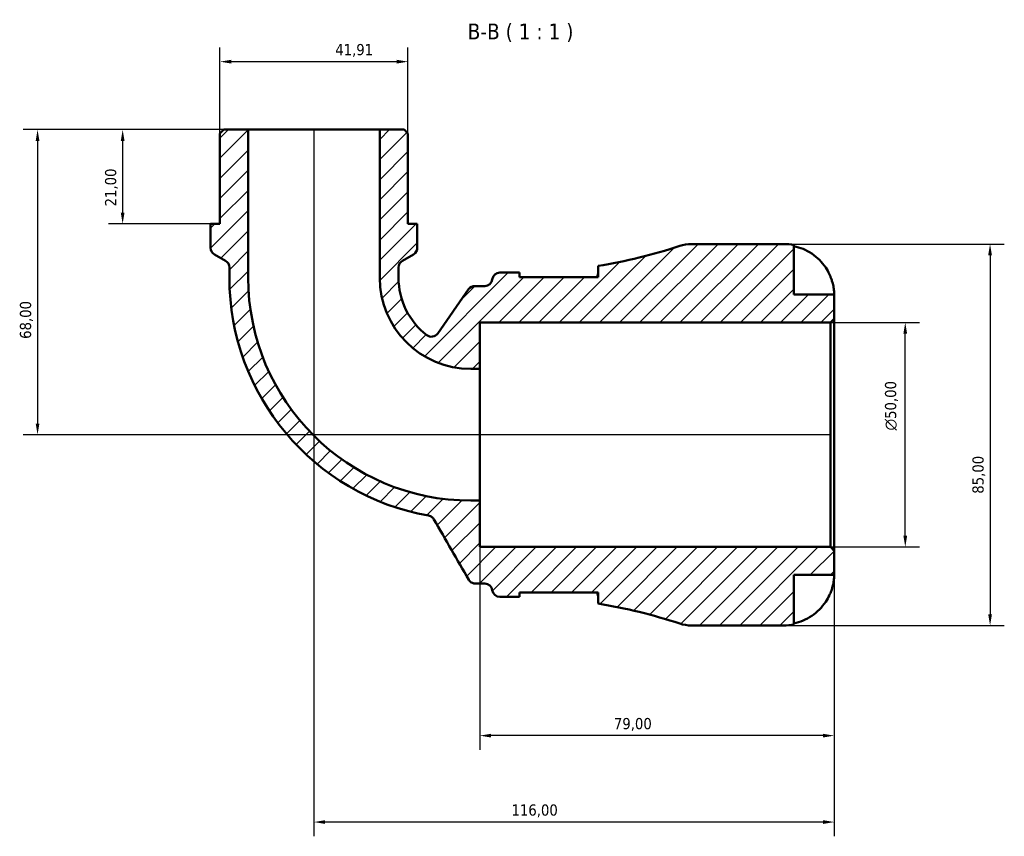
# Model space of a CAD drawing. Header units: millimetres. Extents: x 0 to 902, y 0 to 823.
# Tile 4 of 6: x 276 to 496, y 641 to 823. Entities that reach past the tile are written whole.
import ezdxf

# ---------------------------------------------------------------- set-up
doc = ezdxf.new("R2010")
doc.units = ezdxf.units.MM
for name, color, linetype, lineweight in [('Dimension (ISO)', 7, 'Continuous', 25), ('Hatch (ISO)', 7, 'Continuous', 18), ('Symbol (ISO)', 7, 'Continuous', 25), ('Visible (ISO)', 7, 'Continuous', 50)]:
    doc.layers.add(name, color=color, linetype=linetype, lineweight=lineweight)
doc.styles.add('Label Text (ISO)', font='tahoma.ttf')
doc.styles.add('Note Text (ISO)', font='tahoma.ttf')
doc.dimstyles.new('Default (ISO)', dxfattribs={"dimtxt": 2.5, "dimasz": 2.5, "dimexe": 3.175, "dimexo": 0, "dimgap": 0.762, "dimtad": 1, "dimrnd": 1e-08, "dimzin": 0, "dimtxsty": 'Note Text (ISO)', "dimcen": 0.09, "dimdle": 10, "dimclrd": 256, "dimclre": 256, "dimclrt": 256, "dimazin": 0, "dimtfac": 1.402080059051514, "dimtmove": 0, "dimatfit": 3, "dimfxl": 1, "dimtolj": 1, "dimtzin": 0, "dimlwd": -1, "dimlwe": -1, "dimarcsym": 0})

# ---------------------------------------------------------------- blocks, each defined once
blk = doc.blocks.new('*D7')
at = {"layer": 'Defpoints', "color": 0, "transparency": 16777216}
for p in [(327.4043142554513, 798.9454995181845), (299.4225923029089, 777.9454995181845), (319.0223142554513, 777.9454995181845)]:
    blk.add_point(p, dxfattribs=at)
at = {"layer": 'Dimension (ISO)', "transparency": 16777216}
for p, q in [((327.4043142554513, 798.9454995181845), (296.2475923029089, 798.9454995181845)), ((299.4225923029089, 796.4454995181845), (299.4225923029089, 780.4454995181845)), ((319.0223142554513, 777.9454995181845), (296.2475923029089, 777.9454995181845))]:
    blk.add_line(p, q, dxfattribs=at)
for points in [[(299.0059256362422, 796.4454995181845), (299.8392589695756, 796.4454995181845), (299.4225923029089, 798.9454995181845)], [(299.0059256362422, 780.4454995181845), (299.8392589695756, 780.4454995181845), (299.4225923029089, 777.9454995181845)]]:
    blk.add_solid(points, dxfattribs=at)
at = {"layer": 'Dimension (ISO)', "color": 232, "true_color": 0xca0064, "transparency": 16777216, "insert": (295.4873216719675, 781.8320005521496), "char_height": 2.5, "attachment_point": 1, "rotation": 90, "style": 'Note Text (ISO)'}
blk.add_mtext('\\A1;21,00', dxfattribs=at)
blk = doc.blocks.new('*D8')
at = {"layer": 'Defpoints', "color": 0, "transparency": 16777216}
for p in [(457.2228142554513, 755.9454995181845), (473.9143180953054, 755.9454995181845), (457.2228142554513, 705.9454995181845)]:
    blk.add_point(p, dxfattribs=at)
at = {"layer": 'Dimension (ISO)', "transparency": 16777216}
for p, q in [((457.2228142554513, 755.9454995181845), (477.0893180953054, 755.9454995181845)), ((473.9143180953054, 708.4454995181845), (473.9143180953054, 753.4454995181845)), ((457.2228142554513, 705.9454995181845), (477.0893180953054, 705.9454995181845))]:
    blk.add_line(p, q, dxfattribs=at)
for points in [[(473.4976514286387, 753.4454995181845), (474.330984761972, 753.4454995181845), (473.9143180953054, 755.9454995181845)], [(473.4976514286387, 708.4454995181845), (474.330984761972, 708.4454995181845), (473.9143180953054, 705.9454995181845)]]:
    blk.add_solid(points, dxfattribs=at)
at = {"layer": 'Dimension (ISO)', "color": 232, "true_color": 0xca0064, "transparency": 16777216, "insert": (469.3908201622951, 731.8902991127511), "char_height": 2.5, "attachment_point": 1, "rotation": 90, "style": 'Note Text (ISO)'}
blk.add_mtext('\\A1;\\fAIGDT|b0|i0;\\H2.5000;\\ln\\fTahoma|b0|i0;\\H2.5000;50,00', dxfattribs=at)
blk = doc.blocks.new('*D9')
at = {"layer": 'Defpoints', "color": 0, "transparency": 16777216}
for p in [(379.0728142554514, 716.2769995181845), (458.0728142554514, 705.0954995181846), (379.0728142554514, 663.8889473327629)]:
    blk.add_point(p, dxfattribs=at)
at = {"layer": 'Dimension (ISO)', "transparency": 16777216}
for p, q in [((379.0728142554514, 716.2769995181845), (379.0728142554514, 660.7139473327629)), ((458.0728142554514, 705.0954995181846), (458.0728142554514, 660.7139473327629)), ((455.5728142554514, 663.8889473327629), (381.5728142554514, 663.8889473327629))]:
    blk.add_line(p, q, dxfattribs=at)
for points in [[(381.5728142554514, 664.3056139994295), (381.5728142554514, 663.4722806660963), (379.0728142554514, 663.8889473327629)], [(455.5728142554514, 664.3056139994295), (455.5728142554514, 663.4722806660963), (458.0728142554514, 663.8889473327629)]]:
    blk.add_solid(points, dxfattribs=at)
at = {"layer": 'Dimension (ISO)', "color": 232, "true_color": 0xca0064, "transparency": 16777216, "insert": (408.9509203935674, 667.8225389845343), "char_height": 2.5, "attachment_point": 1, "style": 'Note Text (ISO)'}
blk.add_mtext('\\A1;79,00', dxfattribs=at)
blk = doc.blocks.new('*D10')
at = {"layer": 'Defpoints', "color": 0, "transparency": 16777216}
for p in [(446.8228142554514, 773.4454995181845), (446.8228142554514, 688.4454995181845), (492.8228142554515, 688.4454995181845)]:
    blk.add_point(p, dxfattribs=at)
at = {"layer": 'Dimension (ISO)', "transparency": 16777216}
for p, q in [((446.8228142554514, 773.4454995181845), (495.9978142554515, 773.4454995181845)), ((492.8228142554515, 770.9454995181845), (492.8228142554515, 690.9454995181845)), ((446.8228142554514, 688.4454995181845), (495.9978142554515, 688.4454995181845))]:
    blk.add_line(p, q, dxfattribs=at)
for points in [[(492.4061475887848, 770.9454995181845), (493.2394809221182, 770.9454995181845), (492.8228142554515, 773.4454995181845)], [(492.4061475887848, 690.9454995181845), (493.2394809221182, 690.9454995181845), (492.8228142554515, 688.4454995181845)]]:
    blk.add_solid(points, dxfattribs=at)
at = {"layer": 'Dimension (ISO)', "color": 232, "true_color": 0xca0064, "transparency": 16777216, "insert": (488.8825066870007, 717.8026184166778), "char_height": 2.5, "attachment_point": 1, "rotation": 90, "style": 'Note Text (ISO)'}
blk.add_mtext('\\A1;85,00', dxfattribs=at)
blk = doc.blocks.new('*D11')
at = {"layer": 'Defpoints', "color": 0, "transparency": 16777216}
for p in [(342.0728142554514, 798.9454995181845), (458.0728142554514, 705.0954995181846), (342.0728142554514, 644.6331177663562)]:
    blk.add_point(p, dxfattribs=at)
at = {"layer": 'Dimension (ISO)', "transparency": 16777216}
for p, q in [((342.0728142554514, 798.9454995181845), (342.0728142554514, 641.4581177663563)), ((458.0728142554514, 705.0954995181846), (458.0728142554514, 641.4581177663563)), ((455.5728142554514, 644.6331177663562), (344.5728142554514, 644.6331177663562))]:
    blk.add_line(p, q, dxfattribs=at)
for points in [[(344.5728142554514, 645.0497844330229), (344.5728142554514, 644.2164510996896), (342.0728142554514, 644.6331177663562)], [(455.5728142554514, 645.0497844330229), (455.5728142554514, 644.2164510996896), (458.0728142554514, 644.6331177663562)]]:
    blk.add_solid(points, dxfattribs=at)
at = {"layer": 'Dimension (ISO)', "color": 232, "true_color": 0xca0064, "transparency": 16777216, "insert": (386.1189862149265, 648.5667094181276), "char_height": 2.5, "attachment_point": 1, "style": 'Note Text (ISO)'}
blk.add_mtext('\\A1;116,00', dxfattribs=at)
blk = doc.blocks.new('*D12')
at = {"layer": 'Defpoints', "color": 0, "transparency": 16777216}
for p in [(363.0278142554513, 814.0954995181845), (321.1178142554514, 798.0954995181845), (363.0278142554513, 798.0954995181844)]:
    blk.add_point(p, dxfattribs=at)
at = {"layer": 'Dimension (ISO)', "transparency": 16777216}
for p, q in [((321.1178142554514, 798.0954995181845), (321.1178142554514, 817.2704995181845)), ((363.0278142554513, 798.0954995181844), (363.0278142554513, 817.2704995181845)), ((323.6178142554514, 814.0954995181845), (360.5278142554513, 814.0954995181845))]:
    blk.add_line(p, q, dxfattribs=at)
for points in [[(323.6178142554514, 814.5121661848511), (323.6178142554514, 813.6788328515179), (321.1178142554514, 814.0954995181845)], [(360.5278142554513, 814.5121661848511), (360.5278142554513, 813.6788328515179), (363.0278142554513, 814.0954995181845)]]:
    blk.add_solid(points, dxfattribs=at)
at = {"layer": 'Dimension (ISO)', "color": 232, "true_color": 0xca0064, "transparency": 16777216, "insert": (346.8230681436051, 818.0290911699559), "char_height": 2.5, "attachment_point": 1, "style": 'Note Text (ISO)'}
blk.add_mtext('\\A1;41,91', dxfattribs=at)
blk = doc.blocks.new('*D13')
at = {"layer": 'Defpoints', "color": 0, "transparency": 16777216}
for p in [(327.4043142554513, 798.9454995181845), (280.4487982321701, 730.9454995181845), (457.2228142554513, 730.9454995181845)]:
    blk.add_point(p, dxfattribs=at)
at = {"layer": 'Dimension (ISO)', "transparency": 16777216}
for p, q in [((327.4043142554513, 798.9454995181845), (277.2737982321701, 798.9454995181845)), ((280.4487982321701, 796.4454995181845), (280.4487982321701, 733.4454995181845)), ((457.2228142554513, 730.9454995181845), (277.2737982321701, 730.9454995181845))]:
    blk.add_line(p, q, dxfattribs=at)
for points in [[(280.0321315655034, 796.4454995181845), (280.8654648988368, 796.4454995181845), (280.4487982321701, 798.9454995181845)], [(280.0321315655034, 733.4454995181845), (280.8654648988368, 733.4454995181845), (280.4487982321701, 730.9454995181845)]]:
    blk.add_solid(points, dxfattribs=at)
at = {"layer": 'Dimension (ISO)', "color": 232, "true_color": 0xca0064, "transparency": 16777216, "insert": (276.5084906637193, 752.3118528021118), "char_height": 2.5, "attachment_point": 1, "rotation": 90, "style": 'Note Text (ISO)'}
blk.add_mtext('\\A1;68,00', dxfattribs=at)

msp = doc.modelspace()

# ---------------------------------------------------------------- hatches: boundary and pattern name
at = {"layer": 'Hatch (ISO)'}
h = msp.add_hatch(dxfattribs=at)
h.set_pattern_fill('ANSI31', color=256, scale=25.4, style=0)
h.set_pattern_definition([(45, (0, 0), (-2.245064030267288, 2.245064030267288), [])])
edge = h.paths.add_edge_path()
edge.add_ellipse((426.2809360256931, 696.9454995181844), major_axis=(-2.659279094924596, -8.073303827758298), ratio=1, start_angle=7.483658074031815e-15, end_angle=18.23145285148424)
edge.add_line((426.2809360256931, 688.4454995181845), (446.8228142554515, 688.4454995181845))
edge.add_ellipse((446.8228142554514, 699.6954995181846), major_axis=(3.552713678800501e-14, -11.2500000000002), ratio=1, start_angle=0, end_angle=11.53695903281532)
edge.add_line((449.0728142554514, 688.6727956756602), (449.0728142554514, 699.6954995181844))
edge.add_line((449.0728142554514, 699.6954995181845), (458.0728142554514, 699.6954995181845))
edge.add_line((458.0728142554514, 699.6954995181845), (458.0728142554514, 705.0954995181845))
edge.add_line((458.0728142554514, 705.0954995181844), (457.2228142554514, 705.9454995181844))
edge.add_line((457.2228142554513, 705.9454995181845), (379.0728142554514, 705.9454995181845))
edge.add_line((379.0728142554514, 705.9454995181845), (379.0728142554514, 716.2769995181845))
edge.add_line((379.0728142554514, 716.2769995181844), (377.0703142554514, 716.2769995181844))
edge.add_ellipse((377.0703142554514, 765.9429995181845), major_axis=(4.440892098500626e-15, -49.666), ratio=1, start_angle=270, end_angle=360, ccw=False)
edge.add_line((327.4043142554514, 765.9429995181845), (327.4043142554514, 798.9454995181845))
edge.add_line((327.4043142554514, 798.9454995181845), (321.9678142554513, 798.9454995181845))
edge.add_line((321.9678142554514, 798.9454995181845), (321.1178142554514, 798.0954995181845))
edge.add_line((321.1178142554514, 798.0954995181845), (321.1178142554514, 777.9454995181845))
edge.add_line((321.1178142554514, 777.9454995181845), (319.0223142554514, 777.9454995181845))
edge.add_line((319.0223142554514, 777.9454995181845), (319.0223142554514, 772.626994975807))
edge.add_ellipse((320.7223142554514, 772.6269949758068), major_axis=(-1.699999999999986, 1.77635683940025e-14), ratio=1, start_angle=0, end_angle=60.00000000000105)
edge.add_line((319.8723142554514, 771.1547517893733), (322.3633142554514, 769.716572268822))
edge.add_ellipse((321.5133142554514, 768.2443290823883), major_axis=(0.8500000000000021, 1.472243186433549), ratio=1, start_angle=299.9999999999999, end_angle=360.00000000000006, ccw=False)
edge.add_line((323.2133142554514, 768.2443290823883), (323.2133142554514, 765.9429995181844))
edge.add_ellipse((377.0703142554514, 765.9429995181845), major_axis=(-53.85700000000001, 4.440892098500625e-15), ratio=1, start_angle=0, end_angle=79.91594308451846)
edge.add_spline(control_points=[(367.6403428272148, 712.9179857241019), (367.7749004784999, 712.8940559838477), (367.9060828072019, 712.8539869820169), (368.1560100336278, 712.7433074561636), (368.2738454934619, 712.6730996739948), (368.5571764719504, 712.4542115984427), (368.7042457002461, 712.2859553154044), (368.814928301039, 712.0942474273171)], knot_values=[-0.1484109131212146, -0.1484109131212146, -0.1484109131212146, -0.1484109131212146, -0.1074102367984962, -0.1074102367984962, -0.06640956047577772, -0.06640956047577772, 0, 0, 0, 0], degree=3, periodic=0)
edge.add_line((368.814928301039, 712.0942474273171), (376.5795665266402, 698.6454995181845))
edge.add_spline(control_points=[(376.5795665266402, 698.6454995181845), (376.6729614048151, 698.4837348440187), (376.7923821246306, 698.338463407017), (377.0736577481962, 698.0926063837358), (377.2335992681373, 697.9936932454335), (377.6111956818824, 697.8387370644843), (377.8304445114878, 697.7954995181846), (378.0518097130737, 697.7954995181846)], knot_values=[-0.1784834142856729, -0.1784834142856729, -0.1784834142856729, -0.1784834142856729, -0.1224464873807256, -0.1224464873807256, -0.0664095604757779, -0.0664095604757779, 0, 0, 0, 0], degree=3, periodic=0)
edge.add_line((378.0518097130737, 697.7954995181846), (380.136981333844, 697.7954995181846))
edge.add_ellipse((380.136981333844, 696.0954995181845), major_axis=(0, 1.699999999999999), ratio=1, start_angle=277.18075578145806, end_angle=360, ccw=False)
edge.add_ellipse((383.5103142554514, 696.5204995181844), major_axis=(-1.686666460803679, -0.2124999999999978), ratio=1, start_angle=0, end_angle=82.81924421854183)
edge.add_line((383.5103142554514, 694.8204995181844), (386.5503142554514, 694.8204995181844))
edge.add_ellipse((386.5503142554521, 576.3273284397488), major_axis=(-7.371880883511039e-13, 118.4931710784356), ratio=1, start_angle=359.3302866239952, end_angle=360, ccw=False)
edge.add_line((387.9353142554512, 694.812404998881), (387.9353142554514, 695.8204995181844))
edge.add_line((387.9353142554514, 695.8204995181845), (405.4353142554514, 695.8204995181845))
edge.add_line((405.4353142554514, 695.8204995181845), (405.4353142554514, 693.3059092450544))
edge.add_ellipse((386.5503142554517, 576.327328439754), major_axis=(18.88499999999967, 116.9785808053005), ratio=1, start_angle=350.9392418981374, end_angle=360, ccw=False)
edge = h.paths.add_edge_path()
edge.add_ellipse((426.2809360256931, 764.9454995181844), major_axis=(-1.77635683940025e-14, 8.499999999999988), ratio=1, start_angle=0, end_angle=18.23145285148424)
edge.add_ellipse((386.5503142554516, 885.5636705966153), major_axis=(37.07134267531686, -112.5448672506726), ratio=1, start_angle=350.93924189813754, end_angle=360, ccw=False)
edge.add_line((405.4353142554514, 768.5850897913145), (405.4353142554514, 766.0704995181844))
edge.add_line((405.4353142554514, 766.0704995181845), (387.9353142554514, 766.0704995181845))
edge.add_line((387.9353142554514, 766.0704995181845), (387.9353142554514, 767.078594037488))
edge.add_ellipse((386.5503142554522, 885.5636705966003), major_axis=(1.384999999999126, -118.4850765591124), ratio=1, start_angle=359.3302866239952, end_angle=360, ccw=False)
edge.add_line((386.5503142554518, 767.0704995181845), (383.5103142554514, 767.0704995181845))
edge.add_ellipse((383.5103142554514, 765.3704995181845), major_axis=(0, 1.699999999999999), ratio=1, start_angle=0, end_angle=82.81924421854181)
edge.add_ellipse((380.136981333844, 765.7954995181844), major_axis=(1.686666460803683, -0.2125000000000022), ratio=1, start_angle=277.18075578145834, end_angle=360, ccw=False)
edge.add_line((380.136981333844, 764.0954995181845), (377.9557509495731, 764.0954995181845))
edge.add_ellipse((377.9557509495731, 762.3954995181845), major_axis=(-8.881784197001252e-15, 1.700000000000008), ratio=1, start_angle=0, end_angle=55.02506716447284)
edge.add_line((376.5627660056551, 763.3699701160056), (369.6701169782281, 753.5170752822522))
edge.add_ellipse((368.2771320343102, 754.4915458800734), major_axis=(1.392984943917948, -0.9744705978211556), ratio=1, start_angle=267.45549875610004, end_angle=359.9999999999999, ccw=False)
edge.add_ellipse((377.0703142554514, 765.9429995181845), major_axis=(-9.828534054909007, -12.79980321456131), ratio=1, start_angle=307.519434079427, end_angle=360, ccw=False)
edge.add_line((360.9323142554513, 765.9429995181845), (360.9323142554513, 768.2443290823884))
edge.add_ellipse((362.6323142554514, 768.2443290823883), major_axis=(-1.699999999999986, -4.440892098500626e-15), ratio=1, start_angle=299.99999999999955, end_angle=360, ccw=False)
edge.add_line((361.7823142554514, 769.7165722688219), (364.2733142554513, 771.1547517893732))
edge.add_ellipse((363.4233142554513, 772.6269949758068), major_axis=(0.8500000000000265, -1.472243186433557), ratio=1, start_angle=1.262867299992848e-13, end_angle=59.99999999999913)
edge.add_line((365.1233142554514, 772.6269949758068), (365.1233142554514, 777.9454995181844))
edge.add_line((365.1233142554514, 777.9454995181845), (363.0278142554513, 777.9454995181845))
edge.add_line((363.0278142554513, 777.9454995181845), (363.0278142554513, 798.0954995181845))
edge.add_line((363.0278142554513, 798.0954995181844), (362.1778142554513, 798.9454995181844))
edge.add_line((362.1778142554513, 798.9454995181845), (356.7413142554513, 798.9454995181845))
edge.add_line((356.7413142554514, 798.9454995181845), (356.7413142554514, 765.9429995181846))
edge.add_ellipse((377.0703142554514, 765.9429995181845), major_axis=(-20.32900000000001, -4.440892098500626e-15), ratio=1, start_angle=0, end_angle=89.99999999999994)
edge.add_line((377.0703142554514, 745.6139995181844), (379.0728142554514, 745.6139995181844))
edge.add_line((379.0728142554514, 745.6139995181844), (379.0728142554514, 755.9454995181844))
edge.add_line((379.0728142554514, 755.9454995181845), (457.2228142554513, 755.9454995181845))
edge.add_line((457.2228142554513, 755.9454995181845), (458.0728142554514, 756.7954995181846))
edge.add_line((458.0728142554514, 756.7954995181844), (458.0728142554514, 762.1954995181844))
edge.add_line((458.0728142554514, 762.1954995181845), (449.0728142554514, 762.1954995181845))
edge.add_line((449.0728142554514, 762.1954995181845), (449.0728142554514, 773.2182033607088))
edge.add_ellipse((446.8228142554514, 762.1954995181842), major_axis=(2.250000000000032, 11.02270384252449), ratio=1, start_angle=0, end_angle=11.53695903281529)
edge.add_line((446.8228142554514, 773.4454995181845), (426.2809360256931, 773.4454995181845))

# ---------------------------------------------------------------- linework, layer by layer
at = {"layer": 'Visible (ISO)'}
for p, q in [((321.9678142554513, 798.9454995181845), (321.1178142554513, 798.0954995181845)), ((321.1178142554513, 798.0954995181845), (321.1178142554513, 777.9454995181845)), ((327.4043142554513, 798.9454995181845), (321.9678142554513, 798.9454995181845)), ((327.4043142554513, 765.9429995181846), (327.4043142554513, 798.9454995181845)), ((356.7413142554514, 798.9454995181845), (327.4043142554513, 798.9454995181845)), ((362.1778142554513, 798.9454995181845), (356.7413142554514, 798.9454995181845)), ((356.7413142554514, 798.9454995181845), (356.7413142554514, 765.9429995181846)), ((363.0278142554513, 798.0954995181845), (362.1778142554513, 798.9454995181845)), ((363.0278142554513, 777.9454995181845), (363.0278142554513, 798.0954995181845)), ((321.1178142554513, 777.9454995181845), (319.0223142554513, 777.9454995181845)), ((319.0223142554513, 777.9454995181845), (319.0223142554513, 772.6269949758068)), ((365.1233142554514, 777.9454995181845), (363.0278142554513, 777.9454995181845)), ((365.1233142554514, 772.6269949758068), (365.1233142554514, 777.9454995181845)), ((446.8228142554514, 773.4454995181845), (426.280936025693, 773.4454995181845)), ((449.0728142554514, 762.1954995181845), (449.0728142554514, 773.2182033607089)), ((319.8723142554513, 771.1547517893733), (322.3633142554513, 769.716572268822)), ((361.7823142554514, 769.716572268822), (364.2733142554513, 771.1547517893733)), ((405.4353142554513, 768.5850897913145), (405.4353142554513, 766.0704995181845)), ((323.2133142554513, 768.2443290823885), (323.2133142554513, 765.9429995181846)), ((360.9323142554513, 765.9429995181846), (360.9323142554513, 768.2443290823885)), ((386.5503142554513, 767.0704995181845), (383.5103142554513, 767.0704995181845)), ((387.9353142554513, 766.0704995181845), (387.9353142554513, 767.078594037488)), ((380.1369813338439, 764.0954995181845), (377.9557509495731, 764.0954995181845)), ((405.4353142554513, 766.0704995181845), (387.9353142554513, 766.0704995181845)), ((376.5627660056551, 763.3699701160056), (369.6701169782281, 753.5170752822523)), ((458.0728142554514, 762.1954995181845), (449.0728142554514, 762.1954995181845)), ((458.0728142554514, 756.7954995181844), (458.0728142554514, 762.1954995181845)), ((379.0728142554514, 745.6139995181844), (379.0728142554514, 755.9454995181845)), ((379.0728142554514, 755.9454995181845), (457.2228142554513, 755.9454995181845)), ((457.2228142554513, 755.9454995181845), (458.0728142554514, 756.7954995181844)), ((457.2228142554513, 755.9454995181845), (457.2228142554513, 705.9454995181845)), ((458.0728142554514, 705.0954995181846), (458.0728142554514, 756.7954995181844)), ((377.0703142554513, 745.6139995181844), (379.0728142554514, 745.6139995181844)), ((379.0728142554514, 716.2769995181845), (379.0728142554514, 745.6139995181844)), ((379.0728142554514, 716.2769995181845), (377.0703142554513, 716.2769995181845)), ((379.0728142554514, 705.9454995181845), (379.0728142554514, 716.2769995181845)), ((457.2228142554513, 705.9454995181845), (379.0728142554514, 705.9454995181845)), ((458.0728142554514, 705.0954995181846), (457.2228142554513, 705.9454995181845)), ((458.0728142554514, 699.6954995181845), (458.0728142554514, 705.0954995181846)), ((449.0728142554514, 688.6727956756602), (449.0728142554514, 699.6954995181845)), ((449.0728142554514, 699.6954995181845), (458.0728142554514, 699.6954995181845)), ((378.0518097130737, 697.7954995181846), (380.136981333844, 697.7954995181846)), ((383.5103142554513, 694.8204995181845), (386.5503142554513, 694.8204995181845)), ((387.9353142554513, 694.812404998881), (387.9353142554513, 695.8204995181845)), ((387.9353142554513, 695.8204995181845), (405.4353142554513, 695.8204995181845)), ((405.4353142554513, 695.8204995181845), (405.4353142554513, 693.3059092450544)), ((426.280936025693, 688.4454995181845), (446.8228142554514, 688.4454995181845))]:
    msp.add_line(p, q, dxfattribs=at)
for centre, radius, start, end in [((386.5503142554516, 885.5636705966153), 118.4931710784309, 279.1706947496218, 288.2314528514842), ((426.280936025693, 764.9454995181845), 8.499999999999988, 90, 108.231452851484), ((446.8228142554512, 762.1954995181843), 11.2500000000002, 78.46304096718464, 90), ((320.7223142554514, 772.6269949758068), 1.699999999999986, 180, 240.0000000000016), ((363.4233142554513, 772.6269949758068), 1.700000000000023, 300.0000000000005, 0), ((321.5133142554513, 768.2443290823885), 1.700000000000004, 0, 59.99999999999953), ((362.6323142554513, 768.2443290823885), 1.699999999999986, 120.0000000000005, 180), ((383.5103142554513, 765.3704995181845), 1.699999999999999, 90, 172.8192442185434), ((386.5503142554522, 885.5636705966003), 118.4931710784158, 269.9999999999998, 270.6697133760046), ((377.0703142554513, 765.9429995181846), 53.85700000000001, 180, 259.9159430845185), ((377.0703142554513, 765.9429995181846), 49.666, 180, 270), ((377.0703142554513, 765.9429995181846), 20.32900000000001, 180, 270), ((377.0703142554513, 765.9429995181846), 16.138, 180, 232.4805659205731), ((377.9557509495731, 762.3954995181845), 1.700000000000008, 90, 145.0250671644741), ((380.1369813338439, 765.7954995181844), 1.700000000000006, 270, 352.8192442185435), ((368.2771320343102, 754.4915458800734), 1.700000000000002, 232.4805659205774, 325.025067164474), ((380.136981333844, 696.0954995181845), 1.699999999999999, 7.180755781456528, 90), ((383.5103142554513, 696.5204995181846), 1.700000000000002, 187.1807557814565, 269.9999999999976), ((386.5503142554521, 576.327328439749), 118.4931710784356, 89.33028662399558, 90.00000000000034), ((386.5503142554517, 576.327328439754), 118.4931710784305, 71.76854714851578, 80.82930525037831), ((426.280936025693, 696.9454995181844), 8.499999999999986, 251.7685471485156, 269.9999999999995), ((446.8228142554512, 699.6954995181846), 11.2500000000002, 270, 281.536959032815)]:
    msp.add_arc(centre, radius, start, end, dxfattribs=at)
for points, knots in [([(449.0728142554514, 772.9780046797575), (449.7925119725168, 772.8302574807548), (450.4953828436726, 772.6081448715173), (451.759181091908, 772.0830582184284), (452.4333202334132, 771.7284127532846), (453.6914417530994, 770.8846263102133), (454.2754349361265, 770.395501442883), (455.2583914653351, 769.4089908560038), (455.7474314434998, 768.8202750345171), (456.489920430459, 767.7040378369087), (456.772703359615, 767.1958556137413), (457.0058385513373, 766.6954995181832)], [0.2134384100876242, 0.2134384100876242, 0.2134384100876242, 0.2134384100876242, 0.4155997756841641, 0.4155997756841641, 0.6240004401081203, 0.6240004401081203, 0.8324011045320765, 0.8324011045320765, 1.041788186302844, 1.041788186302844, 1.201242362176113, 1.201242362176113, 1.201242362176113, 1.201242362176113]), ([(405.1056825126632, 766.0703341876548), (405.1744873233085, 766.1748808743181), (405.2330730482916, 766.2763849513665), (405.38278066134, 766.5823253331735), (405.4353142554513, 766.7726370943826), (405.4353142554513, 766.9418709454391)], [-0.4119326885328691, -0.4119326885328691, -0.4119326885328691, -0.4119326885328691, -0.3297742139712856, -0.3297742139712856, -0.1550611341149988, -0.1550611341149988, -0.1550611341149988, -0.1550611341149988]), ([(457.0058385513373, 766.6954995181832), (457.1031840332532, 766.4865760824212), (457.1948239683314, 766.2750725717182), (457.3640067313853, 765.8527991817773), (457.441389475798, 765.6428965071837), (457.5999816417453, 765.1731132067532), (457.6764790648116, 764.916097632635), (457.858074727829, 764.2210075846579), (457.9350199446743, 763.8107438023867), (458.0376152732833, 763.06889630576), (458.0573507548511, 762.7582891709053), (458.0749536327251, 762.3137707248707), (458.0728142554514, 762.1954995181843), (458.0728142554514, 762.1954995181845)], [-0.7287781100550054, -0.7287781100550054, -0.7287781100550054, -0.7287781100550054, -0.658645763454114, -0.658645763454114, -0.5894873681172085, -0.5894873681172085, -0.5028286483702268, -0.5028286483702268, -0.347823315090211, -0.347823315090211, -0.1787056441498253, -0.1787056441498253, 0, 0, 0, 0]), ([(367.6403428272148, 712.917985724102), (367.7749004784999, 712.8940559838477), (367.9060828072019, 712.8539869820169), (368.1560100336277, 712.7433074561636), (368.2738454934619, 712.6730996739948), (368.5571764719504, 712.4542115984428), (368.704245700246, 712.2859553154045), (368.814928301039, 712.0942474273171)], [-0.1484109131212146, -0.1484109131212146, -0.1484109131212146, -0.1484109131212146, -0.1074102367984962, -0.1074102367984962, -0.06640956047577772, -0.06640956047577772, 0, 0, 0, 0]), ([(368.814928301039, 712.0942474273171), (370.1242668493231, 709.8264065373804), (371.4336053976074, 707.5585656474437), (374.0218181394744, 703.0756496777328), (375.3006923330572, 700.8605745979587), (376.5795665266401, 698.6454995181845)], [-1.651077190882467, -1.651077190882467, -1.651077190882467, -1.651077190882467, -0.8654740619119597, -0.8654740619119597, -0.09814954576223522, -0.09814954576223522, -0.09814954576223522, -0.09814954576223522]), ([(376.5795665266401, 698.6454995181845), (376.6729614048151, 698.483734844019), (376.7923821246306, 698.338463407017), (377.0736577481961, 698.0926063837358), (377.2335992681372, 697.9936932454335), (377.6111956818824, 697.8387370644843), (377.8304445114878, 697.7954995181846), (378.0518097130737, 697.7954995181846)], [-0.1784834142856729, -0.1784834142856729, -0.1784834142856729, -0.1784834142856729, -0.1224464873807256, -0.1224464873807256, -0.0664095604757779, -0.0664095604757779, 0, 0, 0, 0]), ([(458.0728142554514, 699.6954995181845), (458.0728142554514, 699.6954995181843), (458.0732888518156, 699.6419066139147), (458.0691999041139, 699.4193592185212), (458.0639684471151, 699.2402510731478), (458.0218064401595, 698.696468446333), (457.975046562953, 698.2974335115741), (457.8214845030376, 697.5300195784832), (457.742229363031, 697.2048016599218), (457.5644037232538, 696.6058204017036), (457.4755266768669, 696.3406463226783), (457.2699631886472, 695.7937397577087), (457.1529174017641, 695.5140275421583), (457.0190975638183, 695.2240248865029), (457.012480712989, 695.2097549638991), (457.0058385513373, 695.1954995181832)], [-3.126212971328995, -3.126212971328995, -3.126212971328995, -3.126212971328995, -3.005921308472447, -3.005921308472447, -2.872956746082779, -2.872956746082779, -2.697893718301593, -2.697893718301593, -2.583387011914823, -2.583387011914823, -2.495475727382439, -2.495475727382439, -2.40310235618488, -2.40310235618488, -2.398316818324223, -2.398316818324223, -2.398316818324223, -2.398316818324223]), ([(405.4353142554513, 694.9491280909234), (405.4353142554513, 695.1198024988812), (405.3818832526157, 695.3119132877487), (405.2309526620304, 695.6182775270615), (405.1732429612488, 695.718001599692), (405.1056806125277, 695.8206601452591)], [-3.119011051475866, -3.119011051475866, -3.119011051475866, -3.119011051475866, -2.942521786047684, -2.942521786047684, -2.861720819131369, -2.861720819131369, -2.861720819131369, -2.861720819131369]), ([(457.0058385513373, 695.1954995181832), (456.772703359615, 694.695143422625), (456.4899204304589, 694.1869611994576), (455.7474314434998, 693.0707240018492), (455.2583914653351, 692.4820081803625), (454.2754349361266, 691.4954975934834), (453.6914417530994, 691.0063727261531), (452.4333202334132, 690.1625862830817), (451.759181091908, 689.8079408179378), (450.4953828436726, 689.2828541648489), (449.7925119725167, 689.0607415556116), (449.0728142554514, 688.9129943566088)], [5.502271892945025, 5.502271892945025, 5.502271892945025, 5.502271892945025, 5.661726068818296, 5.661726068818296, 5.871113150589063, 5.871113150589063, 6.079513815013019, 6.079513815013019, 6.287914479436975, 6.287914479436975, 6.490075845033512, 6.490075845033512, 6.490075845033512, 6.490075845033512])]:
    msp.add_open_spline(points, degree=3, knots=knots, dxfattribs=at)

# ---------------------------------------------------------------- texts
at = {"layer": 'Symbol (ISO)', "insert": (376.3450965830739, 818.4454996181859), "char_height": 3.499999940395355, "attachment_point": 7, "style": 'Label Text (ISO)'}
msp.add_mtext('B-B ( 1 : 1 )', dxfattribs=at)

# ---------------------------------------------------------------- dimensions: what is measured, and where the dimension line sits
at = {"layer": 'Dimension (ISO)'}
for base, p1, p2, angle, picture, middle in [((363.0278142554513, 814.0954995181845), (321.1178142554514, 798.0954995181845), (363.0278142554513, 798.0954995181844), 180, '*D12', (350.9248142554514, 814.0954995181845)), ((280.4487982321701, 730.9454995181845), (327.4043142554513, 798.9454995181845), (457.2228142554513, 730.9454995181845), 270, '*D13', (280.44879823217, 756.4454995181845)), ((299.4225923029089, 777.9454995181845), (327.4043142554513, 798.9454995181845), (319.0223142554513, 777.9454995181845), 270, '*D7', (299.4225923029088, 785.9454995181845)), ((342.0728142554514, 644.6331177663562), (458.0728142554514, 705.0954995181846), (342.0728142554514, 798.9454995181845), 180, '*D11', (391.0728142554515, 644.6331177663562)), ((492.8228142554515, 688.4454995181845), (446.8228142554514, 773.4454995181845), (446.8228142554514, 688.4454995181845), 90, '*D10', (492.8228142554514, 721.9454995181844)), ((379.0728142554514, 663.8889473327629), (458.0728142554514, 705.0954995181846), (379.0728142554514, 716.2769995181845), 180, '*D9', (413.0728142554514, 663.8889473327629))]:
    dim = msp.add_linear_dim(base=base, p1=p1, p2=p2, angle=angle, dimstyle='Default (ISO)', override={"dimdec": 2, "dimtp": 0, "dimtm": -0, "dimtdec": 2, "dimtofl": 0, "dimatfit": 1}, dxfattribs=at)
    dim.commit()
    dim.dimension.update_dxf_attribs({"geometry": picture, "text_midpoint": middle, "dimtype": 160})
dim = msp.add_linear_dim(base=(473.9143180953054, 755.9454995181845), p1=(457.2228142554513, 705.9454995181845), p2=(457.2228142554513, 755.9454995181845), angle=90, text='\\fAIGDT|b0|i0;\\H2.5000;\\ln\\fTahoma|b0|i0;\\H2.5000;<>', dimstyle='Default (ISO)', override={"dimdec": 2, "dimtp": 0, "dimtm": -0, "dimtdec": 2, "dimtofl": 0, "dimatfit": 1}, dxfattribs=at)
dim.commit()
dim.dimension.update_dxf_attribs({"geometry": '*D8', "text_midpoint": (473.9143180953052, 737.4454995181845), "dimtype": 160})

doc.saveas('drawing.dxf')
